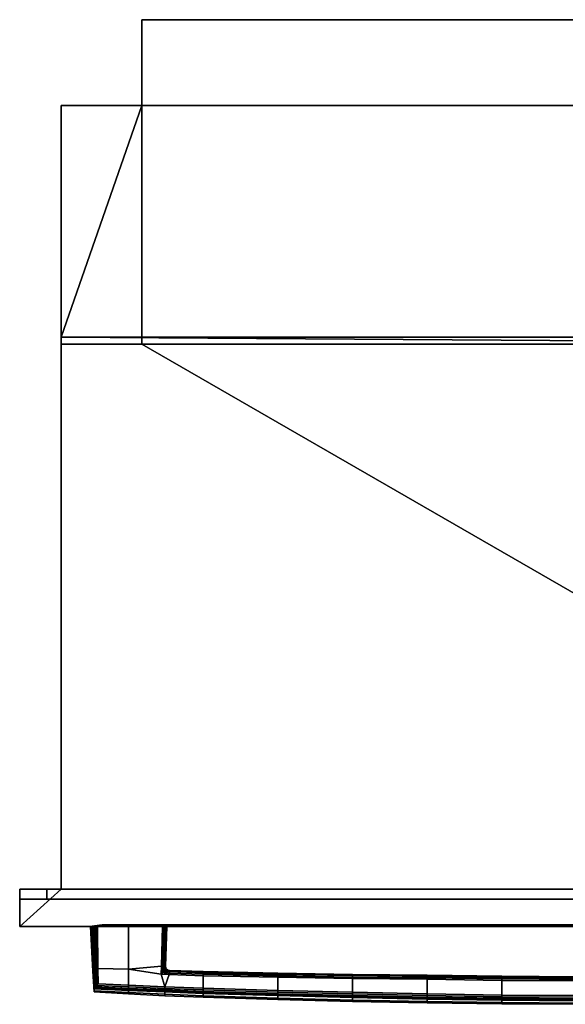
# Model space of a CAD drawing. Extents: x -14.9 to 14.8, y -13.2 to 13.2.
# Tile 1 of 2: x -14.9 to -0.3, y -13.2 to 13.2. Entities that reach past the tile are written whole.
import ezdxf

# ---------------------------------------------------------------- set-up
doc = ezdxf.new("R2010")
doc.units = 0
for name, color, linetype in [('BOSCH_HBL8453UC_BODY', 252, 'CONTINUOUS'), ('BOSCH_HBL8453UC_GLASS', 7, 'CONTINUOUS'), ('BOSCH_HBL8453UC_HANDLE_-_BOTTO', 252, 'CONTINUOUS')]:
    doc.layers.add(name, color=color, linetype=linetype)

msp = doc.modelspace()

# ---------------------------------------------------------------- linework, layer by layer
at = {"layer": 'BOSCH_HBL8453UC_BODY'}
for points in [[(11.6521, 13.225, 0.8206), (11.6521, 13.225, 24.5895), (-11.6218, 13.225, 24.5895), (-11.6218, 13.225, 0.8206)], [(-11.6218, 10.9227, 0.8206), (-11.6218, 10.9227, -0.0048), (-11.6218, 13.225, -0.0048), (-11.6218, 13.225, 0.8206)], [(-11.6218, 10.9227, 23.1284), (-11.6218, 10.9227, 0.8206), (-11.6218, 13.225, 0.8206), (-11.6218, 13.225, 24.5895)], [(-11.6218, 13.225, -0.0048), (11.6521, 13.225, -0.0048), (11.6521, 13.225, 0.8206), (-11.6218, 13.225, 0.8206)], [(-11.6218, 10.9227, -0.0048), (11.6521, 10.9227, -0.0048), (11.6521, 13.225, -0.0048), (-11.6218, 13.225, -0.0048)], [(-11.6218, 4.7116, 24.5895), (-11.6218, 13.225, 24.5895), (11.6521, 13.225, 24.5895), (11.6521, 4.7116, 24.5895)], [(-11.6218, 4.7116, 24.5895), (-11.6218, 4.7116, 23.1284), (-11.6218, 10.9227, 23.1284), (-11.6218, 13.225, 24.5895)], [(-11.6218, 10.9227, 0.8206), (-11.6218, 10.9227, 23.1284), (-13.7836, 10.9227, 23.1284), (-13.7836, 10.9227, 0.8206)], [(-13.7836, 10.9227, 0.8206), (-13.7836, 10.9227, 23.1284), (-13.7836, 4.7116, 23.1284), (-13.7836, 4.7116, 0.8206)], [(-13.7836, 4.7116, -0.0048), (-13.7836, 10.9227, -0.0048), (-13.7836, 10.9227, 0.8206), (-13.7836, 4.7116, 0.8206)], [(13.7179, 4.529, -0.0048), (11.6521, 10.9227, -0.0048), (-11.6218, 10.9227, -0.0048), (-13.7836, 4.7116, -0.0048)], [(-13.7836, 10.9227, -0.0048), (-11.6218, 10.9227, -0.0048), (-11.6218, 10.9227, 0.8206), (-13.7836, 10.9227, 0.8206)], [(-11.6218, 4.7116, 23.1284), (-13.7836, 4.7116, 23.1284), (-13.7836, 10.9227, 23.1284), (-11.6218, 10.9227, 23.1284)], [(-11.6218, 10.9227, -0.0048), (-13.7836, 10.9227, -0.0048), (-13.7836, 4.7116, -0.0048)], [(-13.7836, -10.0896, 23.1284), (-13.7836, -10.0896, 0.8206), (-13.7836, 4.7116, 0.8206), (-13.7836, 4.7116, 23.1284)], [(-13.7836, 4.7116, 23.1284), (-13.7836, 4.529, 24.5895), (-13.7836, -10.0896, 23.7981), (-13.7836, -10.0896, 23.1284)], [(-13.7836, -10.0896, 0.8206), (-13.7836, -10.0896, -0.0048), (-13.7836, 4.7116, -0.0048), (-13.7836, 4.7116, 0.8206)], [(-11.6218, 4.7116, 24.5895), (-13.7836, 4.7116, 24.5895), (-13.7836, 4.7116, 23.1284), (-11.6218, 4.7116, 23.1284)], [(-13.7836, 4.7116, 24.5895), (-11.6218, 4.7116, 24.5895), (-11.6218, 4.529, 24.5895), (-13.7836, 4.529, 24.5895)], [(-13.7836, -10.0896, -0.0048), (13.7179, -10.0896, -0.0048), (13.7179, 4.529, -0.0048), (-13.7836, 4.7116, -0.0048)], [(-13.7836, 4.7116, 24.5895), (-13.7836, 4.529, 24.5895), (-13.7836, 4.7116, 23.1284)], [(-11.6218, 4.529, 26.4943), (13.7179, -10.0896, 26.4943), (-13.7836, -10.0896, 26.4943), (-13.7836, 4.529, 26.4943)], [(-13.7836, 4.529, 24.5895), (-11.6218, 4.529, 24.5895), (-11.6218, 4.529, 26.4943), (-13.7836, 4.529, 26.4943)], [(-13.7836, -10.0896, 23.7981), (-13.7836, 4.529, 24.5895), (-13.7836, 4.529, 26.4943), (-13.7836, -10.0896, 26.4943)], [(11.6521, 4.529, 24.5895), (-11.6218, 4.529, 24.5895), (-11.6218, 4.7116, 24.5895), (11.6521, 4.7116, 24.5895)], [(-11.6218, 4.529, 26.4943), (13.7179, 4.529, 26.4943), (13.7179, -10.0896, 26.4943)], [(-11.6218, 4.529, 24.5895), (11.6521, 4.529, 24.5895), (13.7179, 4.529, 26.4943), (-11.6218, 4.529, 26.4943)], [(-14.8947, -11.0913, 29.0868), (-14.8947, -11.0913, 23.7981), (-14.8947, -10.0896, 23.7981), (-14.8947, -10.0896, 29.0868)], [(-13.7836, -10.0896, 26.4943), (13.7179, -10.0896, 26.4943), (14.8396, -10.0896, 29.0868), (-14.8947, -10.0896, 29.0868)], [(-14.8947, -10.0896, 29.0868), (14.8396, -10.0896, 29.0868), (14.8396, -11.0913, 29.0868), (-14.8947, -11.0913, 29.0868)], [(-13.7836, -10.0896, 23.7981), (-14.8947, -10.0896, 23.7981), (-14.8947, -11.0913, 23.7981)], [(13.7226, -10.0896, 23.7981), (-13.7836, -10.0896, 23.7981), (-14.8947, -11.0913, 23.7981), (14.8396, -11.0913, 23.7981)], [(-13.7836, -10.0896, 26.4943), (-14.8947, -10.0896, 29.0868), (-14.8947, -10.0896, 23.7981), (-13.7836, -10.0896, 23.7981)], [(-14.1634, -10.0896, 1.0206), (-14.1634, -10.355, 1.0206), (14.1606, -10.355, 1.0206), (14.1606, -10.0896, 1.0206)], [(-14.1634, -10.355, 1.0206), (-14.1634, -10.0896, 1.0206), (-14.1634, -10.0896, 22.9284), (-14.1634, -10.355, 22.9284)], [(-14.1634, -10.355, 22.9284), (-14.1634, -10.0896, 22.9284), (14.1606, -10.0896, 22.9284), (14.1606, -10.355, 22.9284)], [(14.1606, -10.0896, 22.9284), (-14.1634, -10.0896, 22.9284), (-14.1634, -10.0896, 1.0206), (14.1606, -10.0896, 1.0206)], [(13.7179, -10.0896, 0.8206), (13.7179, -10.0896, -0.0048), (-13.7836, -10.0896, -0.0048), (-13.7836, -10.0896, 0.8206)], [(-13.7836, -10.0896, 22.9284), (-13.7836, -10.0896, 23.1284), (13.7179, -10.0896, 23.1284), (13.7179, -10.0896, 22.9284)], [(-13.7836, -10.0896, 23.1284), (-13.7836, -10.0896, 23.7981), (13.7179, -10.0896, 23.8017), (13.7179, -10.0896, 23.1284)], [(-13.7836, -10.0896, 0.8206), (-13.7836, -10.0896, 23.1284), (13.7179, -10.0896, 23.1244), (13.7179, -10.0896, 0.8206)], [(-14.1634, -10.355, 1.0206), (-14.8947, -10.355, 0.8206), (14.8396, -10.355, 0.8206), (14.1606, -10.355, 1.0206)], [(-14.8947, -11.0913, 23.1284), (-14.8947, -11.0913, 0.8206), (-14.8947, -10.355, 0.8206), (-14.8947, -10.355, 23.1284)], [(14.1606, -10.355, 22.9284), (14.8396, -10.355, 23.1284), (-14.8947, -10.355, 23.1284), (-14.1634, -10.355, 22.9284)], [(-14.8947, -10.355, 0.8206), (-14.8947, -11.0913, 0.8206), (14.8396, -11.0913, 0.8206), (14.8396, -10.355, 0.8206)], [(14.8396, -10.355, 23.1284), (14.8396, -11.0913, 23.1284), (-14.8947, -11.0913, 23.1284), (-14.8947, -10.355, 23.1284)], [(-14.1634, -10.355, 22.9284), (-14.8947, -10.355, 23.1284), (-14.8947, -10.355, 0.8206), (-14.1634, -10.355, 1.0206)], [(-12.685, -11.0413, 19.9593), (-13.0216, -11.0913, 20.2606), (13.0369, -11.0913, 20.2606), (13.018, -11.0413, 19.9593)], [(-12.685, -11.0413, 6.2089), (-13.0216, -11.0913, 5.8616), (-13.0216, -11.0913, 20.2606), (-12.685, -11.0413, 19.9593)], [(13.018, -11.0413, 6.2089), (13.0369, -11.0913, 5.8616), (-13.0216, -11.0913, 5.8616), (-12.685, -11.0413, 6.2089)], [(-6.8972, -11.0413, 28.3912), (-6.8972, -11.0913, 28.3912), (6.8911, -11.0913, 28.3912), (6.8911, -11.0413, 28.3912)], [(-6.8972, -11.0413, 24.4494), (-6.8972, -11.0913, 24.4494), (-6.8972, -11.0913, 28.3912), (-6.8972, -11.0413, 28.3912)], [(6.8911, -11.0413, 24.4494), (6.8911, -11.0913, 24.4494), (-6.8972, -11.0913, 24.4494), (-6.8972, -11.0413, 24.4494)], [(-14.8947, -11.0913, 0.8206), (-14.8947, -11.0913, 23.1284), (-13.0216, -11.0913, 20.2606), (-13.0216, -11.0913, 5.8616)], [(-6.8972, -11.0913, 28.3912), (-14.8947, -11.0913, 29.0868), (14.8396, -11.0913, 29.0868), (6.8911, -11.0913, 28.3912)], [(-6.8972, -11.0913, 24.4494), (-14.8947, -11.0913, 23.7981), (-14.8947, -11.0913, 29.0868), (-6.8972, -11.0913, 28.3912)], [(6.8911, -11.0913, 24.4494), (14.8396, -11.0913, 23.7981), (-14.8947, -11.0913, 23.7981), (-6.8972, -11.0913, 24.4494)], [(-13.0216, -11.0913, 20.2606), (-14.8947, -11.0913, 23.1284), (14.8396, -11.0913, 23.1284), (13.0369, -11.0913, 20.2606)], [(13.0369, -11.0913, 5.8616), (14.8396, -11.0913, 0.8206), (-14.8947, -11.0913, 0.8206), (-13.0216, -11.0913, 5.8616)]]:
    msp.add_3dface(points, dxfattribs=at)
at = {"layer": 'BOSCH_HBL8453UC_GLASS'}
for points in [[(13.018, -11.0413, 6.2089), (-12.685, -11.0413, 6.2089), (-12.685, -11.0413, 19.9593), (13.018, -11.0413, 19.9593)], [(6.8911, -11.0413, 24.4494), (-6.8972, -11.0413, 24.4494), (-6.8972, -11.0413, 28.3912), (6.8911, -11.0413, 28.3912)]]:
    msp.add_3dface(points, dxfattribs=at)
at = {"layer": 'BOSCH_HBL8453UC_HANDLE_-_BOTTO'}
for points in [[(-12.9205, -12.2526, 22.02), (-12.9334, -12.2886, 21.7015), (-13.0002, -11.0918, 21.7015), (-12.9592, -11.0918, 22.0255)], [(-12.9592, -11.0918, 21.3779), (-13.0002, -11.0918, 21.7015), (-12.9334, -12.2886, 21.7015), (-12.9205, -12.2526, 21.3828)], [(-12.9592, -11.0918, 22.0255), (-12.9321, -11.0918, 22.2403), (-12.9121, -12.2289, 22.2293), (-12.9205, -12.2526, 22.02)], [(-12.9121, -12.2289, 21.1734), (-12.9321, -11.0918, 21.1634), (-12.9592, -11.0918, 21.3779), (-12.9205, -12.2526, 21.3828)], [(-12.9121, -12.2289, 21.1734), (-12.9028, -12.2244, 21.1328), (-12.9193, -11.0918, 21.122), (-12.9321, -11.0918, 21.1634)], [(-12.9028, -12.2244, 22.2699), (-12.9121, -12.2289, 22.2293), (-12.9321, -11.0918, 22.2403), (-12.9193, -11.0918, 22.2817)], [(-12.877, -12.2206, 22.3068), (-12.9028, -12.2244, 22.2699), (-12.9193, -11.0918, 22.2817), (-12.8909, -11.0918, 22.3183)], [(-12.9028, -12.2244, 21.1328), (-12.877, -12.2206, 21.0959), (-12.8909, -11.0918, 21.0854), (-12.9193, -11.0918, 21.122)], [(-12.8389, -12.2184, 22.3309), (-12.877, -12.2206, 22.3068), (-12.8909, -11.0918, 22.3183), (-12.851, -11.0918, 22.342)], [(-12.877, -12.2206, 21.0959), (-12.8389, -12.2184, 21.0718), (-12.851, -11.0918, 21.0618), (-12.8909, -11.0918, 21.0854)], [(-12.7977, -12.2181, 22.3386), (-12.8389, -12.2184, 22.3309), (-12.851, -11.0918, 22.342), (-12.8083, -11.0918, 22.3495)], [(-12.8389, -12.2184, 21.0718), (-12.7977, -12.2181, 21.0641), (-12.8083, -11.0918, 21.0542), (-12.851, -11.0918, 21.0618)], [(-12.7977, -12.2181, 22.3386), (-12.8083, -11.0918, 22.3495), (-11.977, -11.0918, 22.3495), (-11.977, -12.2299, 22.3386)], [(-11.977, -12.2299, 21.0641), (-11.977, -11.0918, 21.0542), (-12.8083, -11.0918, 21.0542), (-12.7977, -12.2181, 21.0641)], [(-11.0986, -12.1507, 22.3396), (-11.977, -12.2299, 22.3386), (-11.977, -11.0918, 22.3495), (-11.0665, -11.0918, 22.3495)], [(-11.977, -11.0918, 21.0542), (-11.977, -12.2299, 21.0641), (-11.0985, -12.1506, 21.0632), (-11.0665, -11.0918, 21.0542)], [(-11.0581, -12.1515, 22.3319), (-11.0986, -12.1507, 22.3396), (-11.0665, -11.0918, 22.3495), (-11.026, -11.0918, 22.3418)], [(-11.026, -11.0918, 21.0619), (-11.0665, -11.0918, 21.0542), (-11.0985, -12.1506, 21.0632), (-11.058, -12.1515, 21.0709)], [(-11.0208, -12.1523, 22.3074), (-11.0581, -12.1515, 22.3319), (-11.026, -11.0918, 22.3418), (-10.9887, -11.0918, 22.3173)], [(-10.9887, -11.0918, 21.0864), (-11.026, -11.0918, 21.0619), (-11.058, -12.1515, 21.0709), (-11.0207, -12.1523, 21.0954)], [(-10.9963, -12.1528, 22.2701), (-11.0208, -12.1523, 22.3074), (-10.9887, -11.0918, 22.3173), (-10.9642, -11.0918, 22.28)], [(-10.9642, -11.0918, 21.1237), (-10.9887, -11.0918, 21.0864), (-11.0207, -12.1523, 21.0954), (-10.9963, -12.1528, 21.1327)], [(-10.9565, -11.0918, 21.1642), (-10.9642, -11.0918, 21.1237), (-10.9963, -12.1528, 21.1327), (-10.9885, -12.153, 21.1732)], [(-10.9885, -12.153, 22.2296), (-10.9963, -12.1528, 22.2701), (-10.9642, -11.0918, 22.28), (-10.9565, -11.0918, 22.2395)], [(-10.9565, -11.0918, 22.2395), (-10.9565, -11.0918, 21.1642), (-10.9885, -12.153, 21.1732), (-10.9885, -12.153, 22.2296)], [(-12.9028, -12.8135, 22.0175), (-12.9028, -12.8371, 21.7015), (-12.9334, -12.2886, 21.7015), (-12.9205, -12.2526, 22.02)], [(-12.9205, -12.2526, 21.3828), (-12.9334, -12.2886, 21.7015), (-12.9028, -12.8371, 21.7015), (-12.9028, -12.8135, 21.3851)], [(-12.9121, -12.2289, 22.2293), (-12.9028, -12.76, 22.2251), (-12.9028, -12.8135, 22.0175), (-12.9205, -12.2526, 22.02)], [(-12.9028, -12.8135, 21.3851), (-12.9028, -12.76, 21.1771), (-12.9121, -12.2289, 21.1734), (-12.9205, -12.2526, 21.3828)], [(-12.9028, -12.76, 21.1771), (-12.8953, -12.742, 21.1354), (-12.9028, -12.2244, 21.1328), (-12.9121, -12.2289, 21.1734)], [(-12.8953, -12.7421, 22.2668), (-12.9028, -12.76, 22.2251), (-12.9121, -12.2289, 22.2293), (-12.9028, -12.2244, 22.2699)], [(-12.872, -12.7101, 22.3031), (-12.8953, -12.7421, 22.2668), (-12.9028, -12.2244, 22.2699), (-12.877, -12.2206, 22.3068)], [(-12.8953, -12.742, 21.1354), (-12.872, -12.7101, 21.0991), (-12.877, -12.2206, 21.0959), (-12.9028, -12.2244, 21.1328)], [(-12.8357, -12.669, 22.3267), (-12.872, -12.7101, 22.3031), (-12.877, -12.2206, 22.3068), (-12.8389, -12.2184, 22.3309)], [(-12.872, -12.7101, 21.0991), (-12.8356, -12.669, 21.0755), (-12.8389, -12.2184, 21.0718), (-12.877, -12.2206, 21.0959)], [(-12.7938, -12.6266, 22.3345), (-12.8357, -12.669, 22.3267), (-12.8389, -12.2184, 22.3309), (-12.7977, -12.2181, 22.3386)], [(-12.8356, -12.669, 21.0755), (-12.7938, -12.6266, 21.0677), (-12.7977, -12.2181, 21.0641), (-12.8389, -12.2184, 21.0718)], [(-12.7977, -12.2181, 21.0641), (-12.7938, -12.6266, 21.0677), (-11.977, -12.6609, 21.0678), (-11.977, -12.2299, 21.0641)], [(-11.977, -12.6609, 22.3345), (-12.7938, -12.6266, 22.3345), (-12.7977, -12.2181, 22.3386), (-11.977, -12.2299, 22.3386)], [(-11.1051, -12.3691, 21.0651), (-11.0985, -12.1506, 21.0632), (-11.977, -12.2299, 21.0641)], [(-11.977, -12.2299, 22.3386), (-11.0986, -12.1507, 22.3396), (-11.1051, -12.3691, 22.3375)], [(-11.977, -12.6609, 21.0678), (-11.0048, -12.7026, 21.0678), (-11.1051, -12.3691, 21.0651), (-11.977, -12.2299, 21.0641)], [(-11.0048, -12.7026, 22.3345), (-11.977, -12.6609, 22.3345), (-11.977, -12.2299, 22.3386), (-11.1051, -12.3691, 22.3375)], [(-11.0985, -12.1506, 21.0632), (-11.1051, -12.3691, 21.0651), (-11.0856, -12.2317, 21.0639)], [(-11.1051, -12.3691, 22.3375), (-11.0986, -12.1507, 22.3396), (-11.0856, -12.2318, 22.3388)], [(-11.1051, -12.3691, 21.0651), (-11.039, -12.3074, 21.0645), (-11.0856, -12.2317, 21.0639)], [(-11.1051, -12.3691, 22.3375), (-11.0856, -12.2318, 22.3388), (-11.0389, -12.3075, 22.3381)], [(-11.1051, -12.3691, 21.0651), (-10.9661, -12.3586, 21.0649), (-11.039, -12.3074, 21.0645)], [(-11.1051, -12.3691, 22.3375), (-11.0389, -12.3075, 22.3381), (-10.966, -12.3586, 22.3377)], [(-10.8857, -12.3767, 22.3375), (-11.1051, -12.3691, 22.3375), (-10.966, -12.3586, 22.3377)], [(-11.1051, -12.3691, 21.0651), (-10.8857, -12.3768, 21.065), (-10.9661, -12.3586, 21.0649)], [(-11.0048, -12.7026, 21.0678), (-10.8857, -12.3768, 21.065), (-11.1051, -12.3691, 21.0651)], [(-11.0048, -12.7026, 22.3345), (-11.1051, -12.3691, 22.3375), (-10.8857, -12.3767, 22.3375)], [(-11.0856, -12.2318, 22.3388), (-11.0986, -12.1507, 22.3396), (-11.0581, -12.1515, 22.3319), (-11.0498, -12.2193, 22.3312)], [(-11.058, -12.1515, 21.0709), (-11.0985, -12.1506, 21.0632), (-11.0856, -12.2317, 21.0639), (-11.0498, -12.2192, 21.0715)], [(-11.0498, -12.2192, 21.0715), (-11.0856, -12.2317, 21.0639), (-11.039, -12.3074, 21.0645), (-11.0122, -12.2822, 21.072)], [(-11.0121, -12.2823, 22.3306), (-11.0389, -12.3075, 22.3381), (-11.0856, -12.2318, 22.3388), (-11.0498, -12.2193, 22.3312)], [(-11.0498, -12.2193, 22.3312), (-11.0581, -12.1515, 22.3319), (-11.0208, -12.1523, 22.3074), (-11.0165, -12.2075, 22.3068)], [(-11.0165, -12.2074, 21.0959), (-11.0207, -12.1523, 21.0954), (-11.058, -12.1515, 21.0709), (-11.0498, -12.2192, 21.0715)], [(-10.9871, -12.2585, 21.0963), (-11.0165, -12.2074, 21.0959), (-11.0498, -12.2192, 21.0715), (-11.0122, -12.2822, 21.072)], [(-10.987, -12.2586, 22.3063), (-11.0121, -12.2823, 22.3306), (-11.0498, -12.2193, 22.3312), (-11.0165, -12.2075, 22.3068)], [(-11.0122, -12.2822, 21.072), (-11.039, -12.3074, 21.0645), (-10.9661, -12.3586, 21.0649), (-10.9516, -12.3238, 21.0724)], [(-10.9515, -12.3238, 22.3303), (-10.966, -12.3586, 22.3377), (-11.0389, -12.3075, 22.3381), (-11.0121, -12.2823, 22.3306)], [(-11.0165, -12.2075, 22.3068), (-11.0208, -12.1523, 22.3074), (-10.9963, -12.1528, 22.2701), (-10.9929, -12.1987, 22.2696)], [(-10.9929, -12.1986, 21.1331), (-10.9963, -12.1528, 21.1327), (-11.0207, -12.1523, 21.0954), (-11.0165, -12.2074, 21.0959)], [(-10.9871, -12.2585, 21.0963), (-10.9685, -12.2411, 21.1335), (-10.9929, -12.1986, 21.1331), (-11.0165, -12.2074, 21.0959)], [(-10.987, -12.2586, 22.3063), (-11.0165, -12.2075, 22.3068), (-10.9929, -12.1987, 22.2696), (-10.9685, -12.2412, 22.2692)], [(-10.9871, -12.2585, 21.0963), (-11.0122, -12.2822, 21.072), (-10.9516, -12.3238, 21.0724), (-10.9379, -12.2912, 21.0966)], [(-10.987, -12.2586, 22.3063), (-10.9378, -12.2912, 22.306), (-10.9515, -12.3238, 22.3303), (-11.0121, -12.2823, 22.3306)], [(-9.977, -12.741, 22.3345), (-11.0048, -12.7026, 22.3345), (-10.8857, -12.3767, 22.3375), (-9.977, -12.4081, 22.3375)], [(-10.8857, -12.3768, 21.065), (-11.0048, -12.7026, 21.0678), (-9.977, -12.741, 21.0678), (-9.977, -12.4081, 21.065)], [(-10.9963, -12.1528, 22.2701), (-10.9885, -12.153, 22.2296), (-10.982, -12.1939, 22.2292), (-10.9929, -12.1987, 22.2696)], [(-10.982, -12.1938, 21.1736), (-10.9885, -12.153, 21.1732), (-10.9963, -12.1528, 21.1327), (-10.9929, -12.1986, 21.1331)], [(-10.9685, -12.2411, 21.1335), (-10.9587, -12.2319, 21.1739), (-10.982, -12.1938, 21.1736), (-10.9929, -12.1986, 21.1331)], [(-10.9929, -12.1987, 22.2696), (-10.982, -12.1939, 22.2292), (-10.9586, -12.232, 22.2289), (-10.9685, -12.2412, 22.2692)], [(-10.982, -12.1939, 22.2292), (-10.9885, -12.153, 22.2296), (-10.9885, -12.153, 21.1732), (-10.982, -12.1938, 21.1736)], [(-10.9871, -12.2585, 21.0963), (-10.9379, -12.2912, 21.0966), (-10.9277, -12.2682, 21.1337), (-10.9685, -12.2411, 21.1335)], [(-10.987, -12.2586, 22.3063), (-10.9685, -12.2412, 22.2692), (-10.9276, -12.2682, 22.2689), (-10.9378, -12.2912, 22.306)], [(-10.9586, -12.232, 22.2289), (-10.982, -12.1939, 22.2292), (-10.982, -12.1938, 21.1736), (-10.9587, -12.2319, 21.1739)], [(-10.9277, -12.2682, 21.1337), (-10.9222, -12.2576, 21.1741), (-10.9587, -12.2319, 21.1739), (-10.9685, -12.2411, 21.1335)], [(-10.9685, -12.2412, 22.2692), (-10.9586, -12.232, 22.2289), (-10.9221, -12.2577, 22.2286), (-10.9276, -12.2682, 22.2689)], [(-10.9661, -12.3586, 21.0649), (-10.8857, -12.3768, 21.065), (-10.8843, -12.3364, 21.0724), (-10.9516, -12.3238, 21.0724)], [(-10.8843, -12.3363, 22.3302), (-10.8857, -12.3767, 22.3375), (-10.966, -12.3586, 22.3377), (-10.9515, -12.3238, 22.3303)], [(-10.9221, -12.2577, 22.2286), (-10.9586, -12.232, 22.2289), (-10.9587, -12.2319, 21.1739), (-10.9222, -12.2576, 21.1741)], [(-10.9516, -12.3238, 21.0724), (-10.8843, -12.3364, 21.0724), (-10.883, -12.299, 21.0967), (-10.9379, -12.2912, 21.0966)], [(-10.9378, -12.2912, 22.306), (-10.883, -12.299, 22.306), (-10.8843, -12.3363, 22.3302), (-10.9515, -12.3238, 22.3303)], [(-10.9379, -12.2912, 21.0966), (-10.883, -12.299, 21.0967), (-10.8822, -12.2745, 21.1338), (-10.9277, -12.2682, 21.1337)], [(-10.9276, -12.2682, 22.2689), (-10.8822, -12.2745, 22.2689), (-10.883, -12.299, 22.306), (-10.9378, -12.2912, 22.306)], [(-10.8822, -12.2745, 21.1338), (-10.8819, -12.2667, 21.1741), (-10.9222, -12.2576, 21.1741), (-10.9277, -12.2682, 21.1337)], [(-10.9221, -12.2577, 22.2286), (-10.8819, -12.2667, 22.2286), (-10.8822, -12.2745, 22.2689), (-10.9276, -12.2682, 22.2689)], [(-10.8819, -12.2667, 22.2286), (-10.9221, -12.2577, 22.2286), (-10.9222, -12.2576, 21.1741), (-10.8819, -12.2667, 21.1741)], [(-10.8857, -12.3767, 22.3375), (-10.8843, -12.3363, 22.3302), (-9.977, -12.3677, 22.3302), (-9.977, -12.4081, 22.3375)], [(-9.977, -12.4081, 21.065), (-9.977, -12.3677, 21.0724), (-10.8843, -12.3364, 21.0724), (-10.8857, -12.3768, 21.065)], [(-10.8843, -12.3363, 22.3302), (-10.883, -12.299, 22.306), (-9.977, -12.3304, 22.306), (-9.977, -12.3677, 22.3302)], [(-9.977, -12.3677, 21.0724), (-9.977, -12.3304, 21.0967), (-10.883, -12.299, 21.0967), (-10.8843, -12.3364, 21.0724)], [(-10.883, -12.299, 22.306), (-10.8822, -12.2745, 22.2689), (-9.977, -12.3059, 22.2689), (-9.977, -12.3304, 22.306)], [(-9.977, -12.3304, 21.0967), (-9.977, -12.3059, 21.1338), (-10.8822, -12.2745, 21.1338), (-10.883, -12.299, 21.0967)], [(-10.8822, -12.2745, 22.2689), (-10.8819, -12.2667, 22.2286), (-9.977, -12.2981, 22.2286), (-9.977, -12.3059, 22.2689)], [(-9.977, -12.3059, 21.1338), (-9.977, -12.2981, 21.1741), (-10.8819, -12.2667, 21.1741), (-10.8822, -12.2745, 21.1338)], [(-9.977, -12.2981, 22.2286), (-10.8819, -12.2667, 22.2286), (-10.8819, -12.2667, 21.1741), (-9.977, -12.2981, 21.1741)], [(-7.977, -12.3398, 22.2286), (-9.977, -12.2981, 22.2286), (-9.977, -12.2981, 21.1741), (-7.977, -12.3398, 21.1741)], [(-9.977, -12.3059, 22.2689), (-9.977, -12.2981, 22.2286), (-7.977, -12.3398, 22.2286), (-7.977, -12.3475, 22.2689)], [(-7.977, -12.3475, 21.1338), (-7.977, -12.3398, 21.1741), (-9.977, -12.2981, 21.1741), (-9.977, -12.3059, 21.1338)], [(-9.977, -12.3304, 22.306), (-9.977, -12.3059, 22.2689), (-7.977, -12.3475, 22.2689), (-7.977, -12.3721, 22.306)], [(-7.977, -12.3721, 21.0967), (-7.977, -12.3475, 21.1338), (-9.977, -12.3059, 21.1338), (-9.977, -12.3304, 21.0967)], [(-9.977, -12.3677, 22.3302), (-9.977, -12.3304, 22.306), (-7.977, -12.3721, 22.306), (-7.977, -12.4094, 22.3302)], [(-7.977, -12.4094, 21.0724), (-7.977, -12.3721, 21.0967), (-9.977, -12.3304, 21.0967), (-9.977, -12.3677, 21.0724)], [(-9.977, -12.4081, 22.3375), (-9.977, -12.3677, 22.3302), (-7.977, -12.4094, 22.3302), (-7.977, -12.4498, 22.3376)], [(-7.977, -12.4498, 21.065), (-7.977, -12.4094, 21.0724), (-9.977, -12.3677, 21.0724), (-9.977, -12.4081, 21.065)], [(-7.977, -12.8018, 22.3345), (-9.977, -12.741, 22.3345), (-9.977, -12.4081, 22.3375), (-7.977, -12.4498, 22.3376)], [(-9.977, -12.4081, 21.065), (-9.977, -12.741, 21.0678), (-7.977, -12.8018, 21.0678), (-7.977, -12.4498, 21.065)], [(-5.977, -12.3751, 22.2286), (-7.977, -12.3398, 22.2286), (-7.977, -12.3398, 21.1741), (-5.977, -12.3751, 21.1741)], [(-7.977, -12.3475, 22.2689), (-7.977, -12.3398, 22.2286), (-5.977, -12.3751, 22.2286), (-5.977, -12.3828, 22.2689)], [(-5.977, -12.3828, 21.1338), (-5.977, -12.3751, 21.1741), (-7.977, -12.3398, 21.1741), (-7.977, -12.3475, 21.1338)], [(-7.977, -12.3721, 22.306), (-7.977, -12.3475, 22.2689), (-5.977, -12.3828, 22.2689), (-5.977, -12.4074, 22.306)], [(-5.977, -12.4074, 21.0967), (-5.977, -12.3828, 21.1338), (-7.977, -12.3475, 21.1338), (-7.977, -12.3721, 21.0967)], [(-7.977, -12.4094, 22.3302), (-7.977, -12.3721, 22.306), (-5.977, -12.4074, 22.306), (-5.977, -12.4447, 22.3302)], [(-5.977, -12.4447, 21.0724), (-5.977, -12.4074, 21.0967), (-7.977, -12.3721, 21.0967), (-7.977, -12.4094, 21.0724)], [(-3.977, -12.3931, 22.2286), (-5.977, -12.3751, 22.2286), (-5.977, -12.3751, 21.1741), (-3.977, -12.3931, 21.1741)], [(-5.977, -12.3828, 22.2689), (-5.977, -12.3751, 22.2286), (-3.977, -12.3931, 22.2286), (-3.977, -12.4008, 22.2689)], [(-3.977, -12.4008, 21.1338), (-3.977, -12.3931, 21.1741), (-5.977, -12.3751, 21.1741), (-5.977, -12.3828, 21.1338)], [(-5.977, -12.4074, 22.306), (-5.977, -12.3828, 22.2689), (-3.977, -12.4008, 22.2689), (-3.977, -12.4254, 22.306)], [(-3.977, -12.4253, 21.0966), (-3.977, -12.4008, 21.1338), (-5.977, -12.3828, 21.1338), (-5.977, -12.4074, 21.0967)], [(-5.977, -12.4447, 22.3302), (-5.977, -12.4074, 22.306), (-3.977, -12.4254, 22.306), (-3.977, -12.4627, 22.3302)], [(-3.977, -12.4627, 21.0724), (-3.977, -12.4253, 21.0966), (-5.977, -12.4074, 21.0967), (-5.977, -12.4447, 21.0724)], [(-1.977, -12.4253, 22.2286), (-3.977, -12.3931, 22.2286), (-3.977, -12.3931, 21.1741), (-1.977, -12.4253, 21.1741)], [(-3.977, -12.4008, 22.2689), (-3.977, -12.3931, 22.2286), (-1.977, -12.4253, 22.2286), (-1.977, -12.433, 22.2689)], [(-1.977, -12.433, 21.1338), (-1.977, -12.4253, 21.1741), (-3.977, -12.3931, 21.1741), (-3.977, -12.4008, 21.1338)], [(-3.977, -12.4254, 22.306), (-3.977, -12.4008, 22.2689), (-1.977, -12.433, 22.2689), (-1.977, -12.4575, 22.306)], [(-1.977, -12.4575, 21.0966), (-1.977, -12.433, 21.1338), (-3.977, -12.4008, 21.1338), (-3.977, -12.4253, 21.0966)], [(-11.977, -12.7489, 21.0977), (-11.977, -12.7062, 21.0753), (-12.8356, -12.669, 21.0755), (-12.872, -12.7101, 21.0991)], [(-11.977, -12.7062, 22.327), (-11.977, -12.7489, 22.3045), (-12.872, -12.7101, 22.3031), (-12.8357, -12.669, 22.3267)], [(-11.977, -12.6609, 22.3345), (-11.977, -12.7062, 22.327), (-12.8357, -12.669, 22.3267), (-12.7938, -12.6266, 22.3345)], [(-11.977, -12.7062, 21.0753), (-11.977, -12.6609, 21.0678), (-12.7938, -12.6266, 21.0677), (-12.8356, -12.669, 21.0755)], [(-11.0048, -12.7026, 22.3345), (-11.0061, -12.748, 22.327), (-11.977, -12.7062, 22.327), (-11.977, -12.6609, 22.3345)], [(-11.0061, -12.7479, 21.0752), (-11.0048, -12.7026, 21.0678), (-11.977, -12.6609, 21.0678), (-11.977, -12.7062, 21.0753)], [(-7.977, -12.4498, 22.3376), (-7.977, -12.4094, 22.3302), (-5.977, -12.4447, 22.3302), (-5.977, -12.4851, 22.3376)], [(-5.977, -12.4851, 21.065), (-5.977, -12.4447, 21.0724), (-7.977, -12.4094, 21.0724), (-7.977, -12.4498, 21.065)], [(-5.977, -12.8533, 22.3345), (-7.977, -12.8018, 22.3345), (-7.977, -12.4498, 22.3376), (-5.977, -12.4851, 22.3376)], [(-7.977, -12.4498, 21.065), (-7.977, -12.8018, 21.0678), (-5.977, -12.8533, 21.0678), (-5.977, -12.4851, 21.065)], [(-5.977, -12.4851, 22.3376), (-5.977, -12.4447, 22.3302), (-3.977, -12.4627, 22.3302), (-3.977, -12.5031, 22.3376)], [(-3.977, -12.5031, 21.065), (-3.977, -12.4627, 21.0724), (-5.977, -12.4447, 21.0724), (-5.977, -12.4851, 21.065)], [(-3.977, -12.8962, 22.3344), (-5.977, -12.8533, 22.3345), (-5.977, -12.4851, 22.3376), (-3.977, -12.5031, 22.3376)], [(-5.977, -12.4851, 21.065), (-5.977, -12.8533, 21.0678), (-3.977, -12.8962, 21.0679), (-3.977, -12.5031, 21.065)], [(-1.977, -12.4948, 21.0724), (-1.977, -12.4575, 21.0966), (-3.977, -12.4253, 21.0966), (-3.977, -12.4627, 21.0724)], [(-3.977, -12.4627, 22.3302), (-3.977, -12.4254, 22.306), (-1.977, -12.4575, 22.306), (-1.977, -12.4949, 22.3302)], [(-3.977, -12.5031, 22.3376), (-3.977, -12.4627, 22.3302), (-1.977, -12.4949, 22.3302), (-1.977, -12.5353, 22.3376)], [(-1.977, -12.5353, 21.065), (-1.977, -12.4948, 21.0724), (-3.977, -12.4627, 21.0724), (-3.977, -12.5031, 21.065)], [(-1.977, -12.9264, 22.3344), (-3.977, -12.8962, 22.3344), (-3.977, -12.5031, 22.3376), (-1.977, -12.5353, 22.3376)], [(-3.977, -12.5031, 21.065), (-3.977, -12.8962, 21.0679), (-1.977, -12.9264, 21.0679), (-1.977, -12.5353, 21.065)], [(0.023, -12.4391, 22.2286), (-1.977, -12.4253, 22.2286), (-1.977, -12.4253, 21.1741), (0.023, -12.4391, 21.1741)], [(-1.977, -12.433, 22.2689), (-1.977, -12.4253, 22.2286), (0.023, -12.4391, 22.2286), (0.023, -12.4468, 22.2689)], [(0.023, -12.4468, 21.1338), (0.023, -12.4391, 21.1741), (-1.977, -12.4253, 21.1741), (-1.977, -12.433, 21.1338)], [(-1.977, -12.4575, 22.306), (-1.977, -12.433, 22.2689), (0.023, -12.4468, 22.2689), (0.023, -12.4714, 22.306)], [(0.023, -12.4714, 21.0966), (0.023, -12.4468, 21.1338), (-1.977, -12.433, 21.1338), (-1.977, -12.4575, 21.0966)], [(-1.977, -12.4949, 22.3302), (-1.977, -12.4575, 22.306), (0.023, -12.4714, 22.306), (0.023, -12.5087, 22.3302)], [(0.023, -12.5087, 21.0724), (0.023, -12.4714, 21.0966), (-1.977, -12.4575, 21.0966), (-1.977, -12.4948, 21.0724)], [(0.023, -12.5491, 21.065), (0.023, -12.5087, 21.0724), (-1.977, -12.4948, 21.0724), (-1.977, -12.5353, 21.065)], [(-1.977, -12.5353, 22.3376), (-1.977, -12.4949, 22.3302), (0.023, -12.5087, 22.3302), (0.023, -12.5491, 22.3376)], [(0.023, -12.9402, 22.3344), (-1.977, -12.9264, 22.3344), (-1.977, -12.5353, 22.3376), (0.023, -12.5491, 22.3376)], [(-1.977, -12.5353, 21.065), (-1.977, -12.9264, 21.0679), (0.023, -12.9402, 21.0679), (0.023, -12.5491, 21.065)], [(-11.977, -12.8015, 21.1743), (-11.977, -12.7821, 21.1328), (-12.8953, -12.742, 21.1354), (-12.9028, -12.76, 21.1771)], [(-11.977, -12.7821, 22.2694), (-11.977, -12.8016, 22.2279), (-12.9028, -12.76, 22.2251), (-12.8953, -12.7421, 22.2668)], [(-11.977, -12.8015, 21.1743), (-12.9028, -12.76, 21.1771), (-12.9028, -12.8135, 21.3851), (-11.977, -12.8625, 21.3851)], [(-12.9028, -12.8135, 22.0175), (-12.9028, -12.76, 22.2251), (-11.977, -12.8016, 22.2279), (-11.977, -12.8625, 22.0175)], [(-12.9028, -12.8371, 21.7015), (-12.9028, -12.8135, 22.0175), (-11.977, -12.8625, 22.0175), (-11.977, -12.8962, 21.7015)], [(-12.9028, -12.8135, 21.3851), (-12.9028, -12.8371, 21.7015), (-11.977, -12.8962, 21.7015), (-11.977, -12.8625, 21.3851)], [(-11.977, -12.7821, 21.1328), (-11.977, -12.7489, 21.0977), (-12.872, -12.7101, 21.0991), (-12.8953, -12.742, 21.1354)], [(-11.977, -12.7489, 22.3045), (-11.977, -12.7821, 22.2694), (-12.8953, -12.7421, 22.2668), (-12.872, -12.7101, 22.3031)], [(-11.0072, -12.7909, 21.0976), (-11.0061, -12.7479, 21.0752), (-11.977, -12.7062, 21.0753), (-11.977, -12.7489, 21.0977)], [(-11.0061, -12.748, 22.327), (-11.0072, -12.7909, 22.3046), (-11.977, -12.7489, 22.3045), (-11.977, -12.7062, 22.327)], [(-11.0079, -12.8244, 21.1325), (-11.0072, -12.7909, 21.0976), (-11.977, -12.7489, 21.0977), (-11.977, -12.7821, 21.1328)], [(-11.0072, -12.7909, 22.3046), (-11.0079, -12.8244, 22.2697), (-11.977, -12.7821, 22.2694), (-11.977, -12.7489, 22.3045)], [(-11.0081, -12.8443, 21.174), (-11.0079, -12.8244, 21.1325), (-11.977, -12.7821, 21.1328), (-11.977, -12.8015, 21.1743)], [(-11.0079, -12.8244, 22.2697), (-11.0081, -12.8443, 22.2282), (-11.977, -12.8016, 22.2279), (-11.977, -12.7821, 22.2694)], [(-11.0081, -12.8443, 21.174), (-11.977, -12.8015, 21.1743), (-11.977, -12.8625, 21.3851), (-11.0081, -12.9078, 21.3851)], [(-11.977, -12.8625, 22.0175), (-11.977, -12.8016, 22.2279), (-11.0081, -12.8443, 22.2282), (-11.0081, -12.9078, 22.0175)], [(-11.977, -12.8962, 21.7015), (-11.977, -12.8625, 22.0175), (-11.0081, -12.9078, 22.0175), (-11.0081, -12.9453, 21.7015)], [(-11.977, -12.8625, 21.3851), (-11.977, -12.8962, 21.7015), (-11.0081, -12.9453, 21.7015), (-11.0081, -12.9078, 21.3851)], [(-9.977, -12.8826, 21.1741), (-9.977, -12.8628, 21.1326), (-11.0079, -12.8244, 21.1325), (-11.0081, -12.8443, 21.174)], [(-9.977, -12.8628, 22.2696), (-9.977, -12.8826, 22.2282), (-11.0081, -12.8443, 22.2282), (-11.0079, -12.8244, 22.2697)], [(-11.0081, -12.8443, 22.2282), (-9.977, -12.8826, 22.2282), (-9.977, -12.9458, 22.0175), (-11.0081, -12.9078, 22.0175)], [(-9.977, -12.9458, 21.3851), (-9.977, -12.8826, 21.1741), (-11.0081, -12.8443, 21.174), (-11.0081, -12.9078, 21.3851)], [(-9.977, -12.9458, 22.0175), (-9.977, -12.9828, 21.7015), (-11.0081, -12.9453, 21.7015), (-11.0081, -12.9078, 22.0175)], [(-11.0081, -12.9078, 21.3851), (-11.0081, -12.9453, 21.7015), (-9.977, -12.9828, 21.7015), (-9.977, -12.9458, 21.3851)], [(-9.977, -12.8293, 22.3046), (-9.977, -12.8628, 22.2696), (-11.0079, -12.8244, 22.2697), (-11.0072, -12.7909, 22.3046)], [(-9.977, -12.8628, 21.1326), (-9.977, -12.8293, 21.0976), (-11.0072, -12.7909, 21.0976), (-11.0079, -12.8244, 21.1325)], [(-9.977, -12.8293, 21.0976), (-9.977, -12.7864, 21.0752), (-11.0061, -12.7479, 21.0752), (-11.0072, -12.7909, 21.0976)], [(-9.977, -12.7864, 22.327), (-9.977, -12.8293, 22.3046), (-11.0072, -12.7909, 22.3046), (-11.0061, -12.748, 22.327)], [(-9.977, -12.741, 22.3345), (-9.977, -12.7864, 22.327), (-11.0061, -12.748, 22.327), (-11.0048, -12.7026, 22.3345)], [(-9.977, -12.7864, 21.0752), (-9.977, -12.741, 21.0678), (-11.0048, -12.7026, 21.0678), (-11.0061, -12.7479, 21.0752)], [(-7.977, -12.8018, 22.3345), (-7.977, -12.8472, 22.327), (-9.977, -12.7864, 22.327), (-9.977, -12.741, 22.3345)], [(-7.977, -12.8472, 21.0753), (-7.977, -12.8018, 21.0678), (-9.977, -12.741, 21.0678), (-9.977, -12.7864, 21.0752)], [(-7.977, -12.8472, 22.327), (-7.977, -12.8901, 22.3046), (-9.977, -12.8293, 22.3046), (-9.977, -12.7864, 22.327)], [(-7.977, -12.8901, 21.0976), (-7.977, -12.8472, 21.0753), (-9.977, -12.7864, 21.0752), (-9.977, -12.8293, 21.0976)], [(-7.977, -12.8901, 22.3046), (-7.977, -12.9236, 22.2697), (-9.977, -12.8628, 22.2696), (-9.977, -12.8293, 22.3046)], [(-7.977, -12.9236, 21.1325), (-7.977, -12.8901, 21.0976), (-9.977, -12.8293, 21.0976), (-9.977, -12.8628, 21.1326)], [(-7.977, -12.9435, 21.174), (-7.977, -12.9236, 21.1325), (-9.977, -12.8628, 21.1326), (-9.977, -12.8826, 21.1741)], [(-7.977, -12.9236, 22.2697), (-7.977, -12.9436, 22.2282), (-9.977, -12.8826, 22.2282), (-9.977, -12.8628, 22.2696)], [(-9.977, -12.9458, 22.0175), (-9.977, -12.8826, 22.2282), (-7.977, -12.9436, 22.2282), (-7.977, -13.0071, 22.0175)], [(-7.977, -13.0071, 21.3851), (-7.977, -12.9435, 21.174), (-9.977, -12.8826, 21.1741), (-9.977, -12.9458, 21.3851)], [(-5.977, -12.8533, 22.3345), (-5.977, -12.8988, 22.327), (-7.977, -12.8472, 22.327), (-7.977, -12.8018, 22.3345)], [(-5.977, -12.8988, 21.0752), (-5.977, -12.8533, 21.0678), (-7.977, -12.8018, 21.0678), (-7.977, -12.8472, 21.0753)], [(-5.977, -12.8988, 22.327), (-5.977, -12.9419, 22.3047), (-7.977, -12.8901, 22.3046), (-7.977, -12.8472, 22.327)], [(-5.977, -12.9418, 21.0975), (-5.977, -12.8988, 21.0752), (-7.977, -12.8472, 21.0753), (-7.977, -12.8901, 21.0976)], [(-5.977, -12.9419, 22.3047), (-5.977, -12.9756, 22.2699), (-7.977, -12.9236, 22.2697), (-7.977, -12.8901, 22.3046)], [(-5.977, -12.9756, 21.1323), (-5.977, -12.9418, 21.0975), (-7.977, -12.8901, 21.0976), (-7.977, -12.9236, 21.1325)], [(-5.977, -12.9959, 21.1737), (-5.977, -12.9756, 21.1323), (-7.977, -12.9236, 21.1325), (-7.977, -12.9435, 21.174)], [(-5.977, -12.9756, 22.2699), (-5.977, -12.9959, 22.2285), (-7.977, -12.9436, 22.2282), (-7.977, -12.9236, 22.2697)], [(-3.977, -12.8962, 22.3344), (-3.977, -12.9415, 22.3269), (-5.977, -12.8988, 22.327), (-5.977, -12.8533, 22.3345)], [(-3.977, -12.9415, 21.0753), (-3.977, -12.8962, 21.0679), (-5.977, -12.8533, 21.0678), (-5.977, -12.8988, 21.0752)], [(-3.977, -12.9415, 22.3269), (-3.977, -12.9844, 22.3045), (-5.977, -12.9419, 22.3047), (-5.977, -12.8988, 22.327)], [(-3.977, -12.9844, 21.0977), (-3.977, -12.9415, 21.0753), (-5.977, -12.8988, 21.0752), (-5.977, -12.9418, 21.0975)], [(-1.977, -12.9264, 22.3344), (-1.977, -12.9716, 22.3269), (-3.977, -12.9415, 22.3269), (-3.977, -12.8962, 22.3344)], [(-1.977, -12.9716, 21.0753), (-1.977, -12.9264, 21.0679), (-3.977, -12.8962, 21.0679), (-3.977, -12.9415, 21.0753)], [(0.023, -12.9402, 22.3344), (0.023, -12.9854, 22.3269), (-1.977, -12.9716, 22.3269), (-1.977, -12.9264, 22.3344)], [(0.023, -12.9854, 21.0753), (0.023, -12.9402, 21.0679), (-1.977, -12.9264, 21.0679), (-1.977, -12.9716, 21.0753)], [(-7.977, -13.0446, 21.7015), (-7.977, -13.0071, 21.3851), (-9.977, -12.9458, 21.3851), (-9.977, -12.9828, 21.7015)], [(-7.977, -13.0071, 22.0175), (-7.977, -13.0446, 21.7015), (-9.977, -12.9828, 21.7015), (-9.977, -12.9458, 22.0175)], [(-5.977, -13.0615, 21.3851), (-5.977, -12.9959, 21.1737), (-7.977, -12.9435, 21.174), (-7.977, -13.0071, 21.3851)], [(-7.977, -13.0071, 22.0175), (-7.977, -12.9436, 22.2282), (-5.977, -12.9959, 22.2285), (-5.977, -13.0615, 22.0175)], [(-5.977, -13.102, 21.7015), (-5.977, -13.0615, 21.3851), (-7.977, -13.0071, 21.3851), (-7.977, -13.0446, 21.7015)], [(-5.977, -13.0615, 22.0175), (-5.977, -13.102, 21.7015), (-7.977, -13.0446, 21.7015), (-7.977, -13.0071, 22.0175)], [(-3.977, -13.0178, 21.1327), (-3.977, -12.9844, 21.0977), (-5.977, -12.9418, 21.0975), (-5.977, -12.9756, 21.1323)], [(-3.977, -12.9844, 22.3045), (-3.977, -13.0178, 22.2695), (-5.977, -12.9756, 22.2699), (-5.977, -12.9419, 22.3047)], [(-3.977, -13.0375, 21.1741), (-3.977, -13.0178, 21.1327), (-5.977, -12.9756, 21.1323), (-5.977, -12.9959, 21.1737)], [(-3.977, -13.0178, 22.2695), (-3.977, -13.0375, 22.2281), (-5.977, -12.9959, 22.2285), (-5.977, -12.9756, 22.2699)], [(-5.977, -13.0615, 22.0175), (-5.977, -12.9959, 22.2285), (-3.977, -13.0375, 22.2281), (-3.977, -13.1, 22.0175)], [(-3.977, -13.1, 21.3851), (-3.977, -13.0375, 21.1741), (-5.977, -12.9959, 21.1737), (-5.977, -13.0615, 21.3851)], [(-3.977, -13.136, 21.7015), (-3.977, -13.1, 21.3851), (-5.977, -13.0615, 21.3851), (-5.977, -13.102, 21.7015)], [(-3.977, -13.1, 22.0175), (-3.977, -13.136, 21.7015), (-5.977, -13.102, 21.7015), (-5.977, -13.0615, 22.0175)], [(-1.977, -12.9716, 22.3269), (-1.977, -13.0144, 22.3044), (-3.977, -12.9844, 22.3045), (-3.977, -12.9415, 22.3269)], [(-1.977, -13.0144, 21.0978), (-1.977, -12.9716, 21.0753), (-3.977, -12.9415, 21.0753), (-3.977, -12.9844, 21.0977)], [(-1.977, -13.0144, 22.3044), (-1.977, -13.0476, 22.2694), (-3.977, -13.0178, 22.2695), (-3.977, -12.9844, 22.3045)], [(-1.977, -13.0476, 21.1328), (-1.977, -13.0144, 21.0978), (-3.977, -12.9844, 21.0977), (-3.977, -13.0178, 21.1327)], [(-1.977, -13.067, 21.1743), (-1.977, -13.0476, 21.1328), (-3.977, -13.0178, 21.1327), (-3.977, -13.0375, 21.1741)], [(-1.977, -13.0476, 22.2694), (-1.977, -13.067, 22.2279), (-3.977, -13.0375, 22.2281), (-3.977, -13.0178, 22.2695)], [(-3.977, -13.1, 22.0175), (-3.977, -13.0375, 22.2281), (-1.977, -13.067, 22.2279), (-1.977, -13.1279, 22.0175)], [(-1.977, -13.1279, 21.3851), (-1.977, -13.067, 21.1743), (-3.977, -13.0375, 21.1741), (-3.977, -13.1, 21.3851)], [(-1.977, -13.1616, 21.7015), (-1.977, -13.1279, 21.3851), (-3.977, -13.1, 21.3851), (-3.977, -13.136, 21.7015)], [(-1.977, -13.1279, 22.0175), (-1.977, -13.1616, 21.7015), (-3.977, -13.136, 21.7015), (-3.977, -13.1, 22.0175)], [(0.023, -12.9854, 22.3269), (0.023, -13.0282, 22.3044), (-1.977, -13.0144, 22.3044), (-1.977, -12.9716, 22.3269)], [(0.023, -13.0281, 21.0978), (0.023, -12.9854, 21.0753), (-1.977, -12.9716, 21.0753), (-1.977, -13.0144, 21.0978)], [(0.023, -13.0282, 22.3044), (0.023, -13.0614, 22.2694), (-1.977, -13.0476, 22.2694), (-1.977, -13.0144, 22.3044)], [(0.023, -13.0613, 21.1328), (0.023, -13.0281, 21.0978), (-1.977, -13.0144, 21.0978), (-1.977, -13.0476, 21.1328)], [(0.023, -13.0808, 21.1743), (0.023, -13.0613, 21.1328), (-1.977, -13.0476, 21.1328), (-1.977, -13.067, 21.1743)], [(0.023, -13.0614, 22.2694), (0.023, -13.0808, 22.2279), (-1.977, -13.067, 22.2279), (-1.977, -13.0476, 22.2694)], [(-1.977, -13.1279, 22.0175), (-1.977, -13.067, 22.2279), (0.023, -13.0808, 22.2279), (0.023, -13.1417, 22.0175)], [(0.023, -13.1417, 21.3851), (0.023, -13.0808, 21.1743), (-1.977, -13.067, 21.1743), (-1.977, -13.1279, 21.3851)], [(0.023, -13.1754, 21.7015), (0.023, -13.1417, 21.3851), (-1.977, -13.1279, 21.3851), (-1.977, -13.1616, 21.7015)], [(0.023, -13.1417, 22.0175), (0.023, -13.1754, 21.7015), (-1.977, -13.1616, 21.7015), (-1.977, -13.1279, 22.0175)]]:
    msp.add_3dface(points, dxfattribs=at)

doc.saveas('drawing.dxf')
